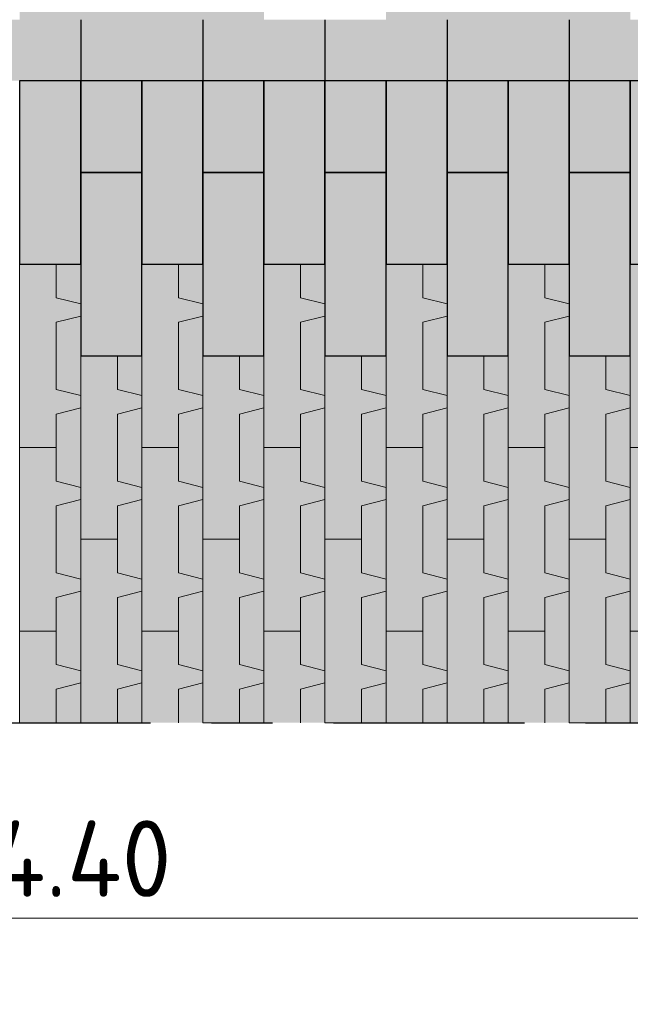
# Model space of a CAD drawing. Header units: metres. Extents: x 104013 to 108981, y 427946 to 428479.
# Tile 81 of 256: x 108735.13 to 108736.13, y 428260.946 to 428262.556. Entities that reach past the tile are written whole.
import ezdxf

# ---------------------------------------------------------------- set-up
doc = ezdxf.new("R2010")
doc.units = ezdxf.units.M
doc.linetypes.add('CENTER', pattern=[2, 1.25, -0.25, 0.25, -0.25])
doc.linetypes.add('XX-AFBREEK', pattern=[7, 4, -1, 1, -1])
doc.layers.get('DefPoints').update_dxf_attribs({"color": 211, "lineweight": 18})
doc.layers.add('N-WE-GR-GRAS_GAZON-V', color=7, linetype='Continuous', lineweight=18, true_color=0xdbffb8)
for name, color, linetype, lineweight in [('N-WE-VH-KANTVERHARDING-M', 7, 'Continuous', 18), ('N-WE-VH-VERHARDING-GD', 7, 'Continuous', 25), ('N-WE-VH-VERHARDING_GRASBETONSTEEN-AD-50', 72, 'Continuous', 18), ('X-XX-AL-AFBREEKLIJN-GD', 7, 'XX-AFBREEK', 25)]:
    doc.layers.add(name, color=color, linetype=linetype, lineweight=lineweight)
doc.layers.add('N-WE-VH-VERHARDING-AP_VOETPAD', color=7, linetype='Continuous', true_color=0xdbdbdb)
doc.styles.add('NLCS-ISO-M50-T25', font='NLCS-ISO.ttf', dxfattribs={"height": 0.125})
doc.dimstyles.new('NLCS-M50-T25-PIJL_l2_h1', dxfattribs={"dimscale": 0.05, "dimtxt": 2.5, "dimasz": 2.5, "dimexe": 2, "dimexo": 2, "dimgap": 0.7, "dimtad": 1, "dimzin": 0, "dimdsep": 46, "dimtxsty": 'NLCS-ISO-M50-T25', "dimcen": 2.5, "dimdle": 2, "dimclrd": 256, "dimclre": 256, "dimclrt": 256, "dimadec": 1, "dimazin": 0, "dimtfac": 1, "dimtofl": 0, "dimtmove": 1, "dimatfit": 0, "dimfxl": 2, "dimfxlon": 1, "dimtfillclr": 256, "dimtolj": 1, "dimtzin": 0, "dimlwd": 18, "dimlwe": 18, "dimarcsym": 0})

# ---------------------------------------------------------------- blocks, each defined once
blk = doc.blocks.new('*D925')
at = {"layer": 'DefPoints', "color": 0, "transparency": 16777216}
for p in [(108732.7307, 428261.6011), (108737.4301, 428261.6049), (108732.7307, 428260.499)]:
    blk.add_point(p, dxfattribs=at)
at = {"layer": 'N-WE-VH-KANTVERHARDING-M', "lineweight": 18, "transparency": 16777216}
for p, q in [((108732.7307, 428260.599), (108732.7307, 428260.399)), ((108737.4301, 428260.599), (108737.4301, 428260.399)), ((108737.3051, 428260.499), (108732.8557, 428260.499))]:
    blk.add_line(p, q, dxfattribs=at)
at = {"layer": 'N-WE-VH-KANTVERHARDING-M', "transparency": 16777216}
for points in [[(108732.8557, 428260.5198), (108732.8557, 428260.4781), (108732.7307, 428260.499)], [(108737.3051, 428260.5198), (108737.3051, 428260.4781), (108737.4301, 428260.499)]]:
    blk.add_solid(points, dxfattribs=at)
at = {"layer": 'N-WE-VH-KANTVERHARDING-M', "transparency": 16777216, "insert": (108735.0804, 428260.5965), "char_height": 0.125, "attachment_point": 5, "style": 'NLCS-ISO-M50-T25'}
blk.add_mtext('\\A1;4.70', dxfattribs=at)
blk = doc.blocks.new('*D926')
at = {"layer": 'DefPoints', "color": 0, "transparency": 16777216}
for p in [(108738.1794, 428261.6791), (108732.7307, 428261.1192), (108738.1794, 428259.9171)]:
    blk.add_point(p, dxfattribs=at)
at = {"layer": 'N-WE-VH-KANTVERHARDING-M', "lineweight": 18, "transparency": 16777216}
for p, q in [((108732.7307, 428260.0171), (108732.7307, 428259.8171)), ((108738.1794, 428260.0171), (108738.1794, 428259.8171)), ((108732.8557, 428259.9171), (108738.0544, 428259.9171))]:
    blk.add_line(p, q, dxfattribs=at)
at = {"layer": 'N-WE-VH-KANTVERHARDING-M', "transparency": 16777216}
for points in [[(108732.8557, 428259.938), (108732.8557, 428259.8963), (108732.7307, 428259.9171)], [(108738.0544, 428259.938), (108738.0544, 428259.8963), (108738.1794, 428259.9171)]]:
    blk.add_solid(points, dxfattribs=at)
at = {"layer": 'N-WE-VH-KANTVERHARDING-M', "transparency": 16777216, "insert": (108735.455, 428260.0146), "char_height": 0.125, "attachment_point": 5, "style": 'NLCS-ISO-M50-T25'}
blk.add_mtext('\\A1;5.45', dxfattribs=at)
blk = doc.blocks.new('*D928')
at = {"layer": 'DefPoints', "color": 0, "transparency": 16777216}
for p in [(108737.4301, 428261.7349), (108733.0307, 428261.6211), (108737.4301, 428261.0864)]:
    blk.add_point(p, dxfattribs=at)
at = {"layer": 'N-WE-VH-KANTVERHARDING-M', "lineweight": 18, "transparency": 16777216}
for p, q in [((108733.0307, 428261.1864), (108733.0307, 428260.9864)), ((108737.4301, 428261.1864), (108737.4301, 428260.9864)), ((108733.1557, 428261.0864), (108737.3051, 428261.0864))]:
    blk.add_line(p, q, dxfattribs=at)
at = {"layer": 'N-WE-VH-KANTVERHARDING-M', "transparency": 16777216}
for points in [[(108733.1557, 428261.1072), (108733.1557, 428261.0656), (108733.0307, 428261.0864)], [(108737.3051, 428261.1072), (108737.3051, 428261.0656), (108737.4301, 428261.0864)]]:
    blk.add_solid(points, dxfattribs=at)
at = {"layer": 'N-WE-VH-KANTVERHARDING-M', "transparency": 16777216, "insert": (108735.2304, 428261.1839), "char_height": 0.125, "attachment_point": 5, "style": 'NLCS-ISO-M50-T25'}
blk.add_mtext('\\A1;4.40', dxfattribs=at)
blk = doc.blocks.new('*D917')
at = {"layer": 'DefPoints', "color": 0, "transparency": 16777216}
for p in [(108726.7313, 428261.5215), (108738.1801, 428261.5215), (108726.7313, 428259.4251)]:
    blk.add_point(p, dxfattribs=at)
at = {"layer": 'N-WE-VH-KANTVERHARDING-M', "lineweight": 18, "transparency": 16777216}
for p, q in [((108726.7313, 428259.5251), (108726.7313, 428259.3251)), ((108738.1801, 428259.5251), (108738.1801, 428259.3251)), ((108738.0551, 428259.4251), (108726.8563, 428259.4251))]:
    blk.add_line(p, q, dxfattribs=at)
at = {"layer": 'N-WE-VH-KANTVERHARDING-M', "transparency": 16777216}
for points in [[(108726.8563, 428259.4459), (108726.8563, 428259.4043), (108726.7313, 428259.4251)], [(108738.0551, 428259.4459), (108738.0551, 428259.4043), (108738.1801, 428259.4251)]]:
    blk.add_solid(points, dxfattribs=at)
at = {"layer": 'N-WE-VH-KANTVERHARDING-M', "transparency": 16777216, "insert": (108732.4557, 428259.5226), "char_height": 0.125, "attachment_point": 5, "style": 'NLCS-ISO-M50-T25'}
blk.add_mtext('\\A1;11.45', dxfattribs=at)

msp = doc.modelspace()

# ---------------------------------------------------------------- hatches: boundary and pattern name
at = {"layer": 'N-WE-GR-GRAS_GAZON-V'}
h = msp.add_hatch(color=256, dxfattribs=at)
h.dxf.hatch_style = 1
h.paths.add_polyline_path([(108735.2297, 428262.1562), (108735.1897, 428262.1562), (108735.1897, 428262.1012), (108735.2297, 428262.0912)])
h.paths.add_polyline_path([(108735.2297, 428262.0062), (108735.2297, 428262.0712), (108735.1897, 428262.0612), (108735.1897, 428261.9512), (108735.2297, 428261.9412)])
h.paths.add_polyline_path([(108735.2297, 428261.9212), (108735.1897, 428261.9112), (108735.1897, 428261.8562), (108735.1897, 428261.8012), (108735.2297, 428261.7912)])
h.paths.add_polyline_path([(108735.2297, 428261.7062), (108735.2297, 428261.7712), (108735.1897, 428261.7612), (108735.1897, 428261.6512), (108735.2297, 428261.6412)])
h.paths.add_polyline_path([(108735.2297, 428261.6212), (108735.1897, 428261.6112), (108735.1897, 428261.5562), (108735.1897, 428261.5012), (108735.2297, 428261.4912)])
h.paths.add_polyline_path([(108735.2297, 428261.4712), (108735.1897, 428261.4612), (108735.1897, 428261.4062), (108735.2297, 428261.4062)])
h.paths.add_polyline_path([(108735.3297, 428261.4712), (108735.2897, 428261.4612), (108735.2897, 428261.4062), (108735.3297, 428261.4062)])
h.paths.add_polyline_path([(108735.3297, 428261.5562), (108735.3297, 428261.6212), (108735.2897, 428261.6112), (108735.2897, 428261.5012), (108735.3297, 428261.4912)])
h.paths.add_polyline_path([(108735.3297, 428261.7712), (108735.2897, 428261.7612), (108735.2897, 428261.7062), (108735.2897, 428261.6512), (108735.3297, 428261.6412)])
h.paths.add_polyline_path([(108735.3297, 428261.8562), (108735.3297, 428261.9212), (108735.2897, 428261.9112), (108735.2897, 428261.8012), (108735.3297, 428261.7912)])
h.paths.add_polyline_path([(108735.3297, 428262.0062), (108735.2897, 428262.0062), (108735.2897, 428261.9512), (108735.3297, 428261.9412)])
h = msp.add_hatch(color=256, dxfattribs=at)
h.dxf.hatch_style = 1
h.paths.add_polyline_path([(108735.4297, 428262.1562), (108735.3897, 428262.1562), (108735.3897, 428262.1012), (108735.4297, 428262.0912)])
h.paths.add_polyline_path([(108735.4297, 428262.0062), (108735.4297, 428262.0712), (108735.3897, 428262.0612), (108735.3897, 428261.9512), (108735.4297, 428261.9412)])
h.paths.add_polyline_path([(108735.4297, 428261.9212), (108735.3897, 428261.9112), (108735.3897, 428261.8562), (108735.3897, 428261.8012), (108735.4297, 428261.7912)])
h.paths.add_polyline_path([(108735.4297, 428261.7062), (108735.4297, 428261.7712), (108735.3897, 428261.7612), (108735.3897, 428261.6512), (108735.4297, 428261.6412)])
h.paths.add_polyline_path([(108735.4297, 428261.6212), (108735.3897, 428261.6112), (108735.3897, 428261.5562), (108735.3897, 428261.5012), (108735.4297, 428261.4912)])
h.paths.add_polyline_path([(108735.4297, 428261.4712), (108735.3897, 428261.4612), (108735.3897, 428261.4062), (108735.4297, 428261.4062)])
h.paths.add_polyline_path([(108735.5297, 428261.4712), (108735.4897, 428261.4612), (108735.4897, 428261.4062), (108735.5297, 428261.4062)])
h.paths.add_polyline_path([(108735.5297, 428261.5562), (108735.5297, 428261.6212), (108735.4897, 428261.6112), (108735.4897, 428261.5012), (108735.5297, 428261.4912)])
h.paths.add_polyline_path([(108735.5297, 428261.7712), (108735.4897, 428261.7612), (108735.4897, 428261.7062), (108735.4897, 428261.6512), (108735.5297, 428261.6412)])
h.paths.add_polyline_path([(108735.5297, 428261.8562), (108735.5297, 428261.9212), (108735.4897, 428261.9112), (108735.4897, 428261.8012), (108735.5297, 428261.7912)])
h.paths.add_polyline_path([(108735.5297, 428262.0062), (108735.4897, 428262.0062), (108735.4897, 428261.9512), (108735.5297, 428261.9412)])
h = msp.add_hatch(color=256, dxfattribs=at)
h.dxf.hatch_style = 1
h.paths.add_polyline_path([(108735.6297, 428262.1562), (108735.5897, 428262.1562), (108735.5897, 428262.1012), (108735.6297, 428262.0912)])
h.paths.add_polyline_path([(108735.6297, 428262.0062), (108735.6297, 428262.0712), (108735.5897, 428262.0612), (108735.5897, 428261.9512), (108735.6297, 428261.9412)])
h.paths.add_polyline_path([(108735.6297, 428261.9212), (108735.5897, 428261.9112), (108735.5897, 428261.8562), (108735.5897, 428261.8012), (108735.6297, 428261.7912)])
h.paths.add_polyline_path([(108735.6297, 428261.7062), (108735.6297, 428261.7712), (108735.5897, 428261.7612), (108735.5897, 428261.6512), (108735.6297, 428261.6412)])
h.paths.add_polyline_path([(108735.6297, 428261.6212), (108735.5897, 428261.6112), (108735.5897, 428261.5562), (108735.5897, 428261.5012), (108735.6297, 428261.4912)])
h.paths.add_polyline_path([(108735.6297, 428261.4712), (108735.5897, 428261.4612), (108735.5897, 428261.4062), (108735.6297, 428261.4062)])
h.paths.add_polyline_path([(108735.7297, 428261.4712), (108735.6897, 428261.4612), (108735.6897, 428261.4062), (108735.7297, 428261.4062)])
h.paths.add_polyline_path([(108735.7297, 428261.5562), (108735.7297, 428261.6212), (108735.6897, 428261.6112), (108735.6897, 428261.5012), (108735.7297, 428261.4912)])
h.paths.add_polyline_path([(108735.7297, 428261.7712), (108735.6897, 428261.7612), (108735.6897, 428261.7062), (108735.6897, 428261.6512), (108735.7297, 428261.6412)])
h.paths.add_polyline_path([(108735.7297, 428261.8562), (108735.7297, 428261.9212), (108735.6897, 428261.9112), (108735.6897, 428261.8012), (108735.7297, 428261.7912)])
h.paths.add_polyline_path([(108735.7297, 428262.0062), (108735.6897, 428262.0062), (108735.6897, 428261.9512), (108735.7297, 428261.9412)])
h = msp.add_hatch(color=256, dxfattribs=at)
h.dxf.hatch_style = 1
h.paths.add_polyline_path([(108735.8297, 428262.1562), (108735.7897, 428262.1562), (108735.7897, 428262.1012), (108735.8297, 428262.0912)])
h.paths.add_polyline_path([(108735.8297, 428262.0062), (108735.8297, 428262.0712), (108735.7897, 428262.0612), (108735.7897, 428261.9512), (108735.8297, 428261.9412)])
h.paths.add_polyline_path([(108735.8297, 428261.9212), (108735.7897, 428261.9112), (108735.7897, 428261.8562), (108735.7897, 428261.8012), (108735.8297, 428261.7912)])
h.paths.add_polyline_path([(108735.8297, 428261.7062), (108735.8297, 428261.7712), (108735.7897, 428261.7612), (108735.7897, 428261.6512), (108735.8297, 428261.6412)])
h.paths.add_polyline_path([(108735.8297, 428261.6212), (108735.7897, 428261.6112), (108735.7897, 428261.5562), (108735.7897, 428261.5012), (108735.8297, 428261.4912)])
h.paths.add_polyline_path([(108735.8297, 428261.4712), (108735.7897, 428261.4612), (108735.7897, 428261.4062), (108735.8297, 428261.4062)])
h.paths.add_polyline_path([(108735.9297, 428261.4712), (108735.8897, 428261.4612), (108735.8897, 428261.4062), (108735.9297, 428261.4062)])
h.paths.add_polyline_path([(108735.9297, 428261.5562), (108735.9297, 428261.6212), (108735.8897, 428261.6112), (108735.8897, 428261.5012), (108735.9297, 428261.4912)])
h.paths.add_polyline_path([(108735.9297, 428261.7712), (108735.8897, 428261.7612), (108735.8897, 428261.7062), (108735.8897, 428261.6512), (108735.9297, 428261.6412)])
h.paths.add_polyline_path([(108735.9297, 428261.8562), (108735.9297, 428261.9212), (108735.8897, 428261.9112), (108735.8897, 428261.8012), (108735.9297, 428261.7912)])
h.paths.add_polyline_path([(108735.9297, 428262.0062), (108735.8897, 428262.0062), (108735.8897, 428261.9512), (108735.9297, 428261.9412)])
h = msp.add_hatch(color=256, dxfattribs=at)
h.dxf.hatch_style = 1
h.paths.add_polyline_path([(108736.0297, 428262.1562), (108735.9897, 428262.1562), (108735.9897, 428262.1012), (108736.0297, 428262.0912)])
h.paths.add_polyline_path([(108736.0297, 428262.0062), (108736.0297, 428262.0712), (108735.9897, 428262.0612), (108735.9897, 428261.9512), (108736.0297, 428261.9412)])
h.paths.add_polyline_path([(108736.0297, 428261.9212), (108735.9897, 428261.9112), (108735.9897, 428261.8562), (108735.9897, 428261.8012), (108736.0297, 428261.7912)])
h.paths.add_polyline_path([(108736.0297, 428261.7062), (108736.0297, 428261.7712), (108735.9897, 428261.7612), (108735.9897, 428261.6512), (108736.0297, 428261.6412)])
h.paths.add_polyline_path([(108736.0297, 428261.6212), (108735.9897, 428261.6112), (108735.9897, 428261.5562), (108735.9897, 428261.5012), (108736.0297, 428261.4912)])
h.paths.add_polyline_path([(108736.0297, 428261.4712), (108735.9897, 428261.4612), (108735.9897, 428261.4062), (108736.0297, 428261.4062)])
h.paths.add_polyline_path([(108736.1297, 428261.4712), (108736.0897, 428261.4612), (108736.0897, 428261.4062), (108736.1297, 428261.4062)])
h.paths.add_polyline_path([(108736.1297, 428261.5562), (108736.1297, 428261.6212), (108736.0897, 428261.6112), (108736.0897, 428261.5012), (108736.1297, 428261.4912)])
h.paths.add_polyline_path([(108736.1297, 428261.7712), (108736.0897, 428261.7612), (108736.0897, 428261.7062), (108736.0897, 428261.6512), (108736.1297, 428261.6412)])
h.paths.add_polyline_path([(108736.1297, 428261.8562), (108736.1297, 428261.9212), (108736.0897, 428261.9112), (108736.0897, 428261.8012), (108736.1297, 428261.7912)])
h.paths.add_polyline_path([(108736.1297, 428262.0062), (108736.0897, 428262.0062), (108736.0897, 428261.9512), (108736.1297, 428261.9412)])
at = {"layer": 'N-WE-VH-VERHARDING-AP_VOETPAD'}
h = msp.add_hatch(color=256, dxfattribs=at)
h.paths.add_polyline_path([(108735.2297, 428262.8562), (108735.1297, 428262.8562), (108735.1297, 428262.5562), (108735.2297, 428262.5562)])
h.paths.add_polyline_path([(108735.3297, 428263.0062), (108735.2297, 428263.0062), (108735.2297, 428262.7062), (108735.3297, 428262.7062)])
h.paths.add_polyline_path([(108735.3297, 428262.7062), (108735.2297, 428262.7062), (108735.2297, 428262.5562), (108735.3297, 428262.5562)])
h = msp.add_hatch(color=256, dxfattribs=at)
h.paths.add_polyline_path([(108735.4297, 428262.8562), (108735.3297, 428262.8562), (108735.3297, 428262.5562), (108735.4297, 428262.5562)])
h.paths.add_polyline_path([(108735.5297, 428263.0062), (108735.4297, 428263.0062), (108735.4297, 428262.7062), (108735.5297, 428262.7062)])
h.paths.add_polyline_path([(108735.5297, 428262.7062), (108735.4297, 428262.7062), (108735.4297, 428262.5562), (108735.5297, 428262.5562)])
h = msp.add_hatch(color=256, dxfattribs=at)
h.paths.add_polyline_path([(108735.8297, 428262.8562), (108735.7297, 428262.8562), (108735.7297, 428262.5562), (108735.8297, 428262.5562)])
h.paths.add_polyline_path([(108735.9297, 428263.0062), (108735.8297, 428263.0062), (108735.8297, 428262.7062), (108735.9297, 428262.7062)])
h.paths.add_polyline_path([(108735.9297, 428262.7062), (108735.8297, 428262.7062), (108735.8297, 428262.5562), (108735.9297, 428262.5562)])
h = msp.add_hatch(color=256, dxfattribs=at)
h.paths.add_polyline_path([(108736.0297, 428262.8562), (108735.9297, 428262.8562), (108735.9297, 428262.5562), (108736.0297, 428262.5562)])
h.paths.add_polyline_path([(108736.1297, 428263.0062), (108736.0297, 428263.0062), (108736.0297, 428262.7062), (108736.1297, 428262.7062)])
h.paths.add_polyline_path([(108736.1297, 428262.7062), (108736.0297, 428262.7062), (108736.0297, 428262.5562), (108736.1297, 428262.5562)])
at = {"layer": 'N-WE-VH-VERHARDING-AP_VOETPAD', "true_color": 0xffffff}
h = msp.add_hatch(color=7, dxfattribs=at)
h.dxf.hatch_style = 1
h.paths.add_polyline_path([(108735.2297, 428262.5562), (108735.0297, 428262.5562), (108735.0297, 428262.4562), (108735.2297, 428262.4562)])
at = {"layer": 'N-WE-VH-VERHARDING-AP_VOETPAD'}
h = msp.add_hatch(color=256, dxfattribs=at)
h.dxf.hatch_style = 1
h.paths.add_polyline_path([(108735.4297, 428262.5562), (108735.2297, 428262.5562), (108735.2297, 428262.4562), (108735.4297, 428262.4562)])
at = {"layer": 'N-WE-VH-VERHARDING-AP_VOETPAD', "true_color": 0xffffff}
h = msp.add_hatch(color=7, dxfattribs=at)
h.dxf.hatch_style = 1
h.paths.add_polyline_path([(108735.6297, 428262.5562), (108735.4297, 428262.5562), (108735.4297, 428262.4562), (108735.6297, 428262.4562)])
at = {"layer": 'N-WE-VH-VERHARDING-AP_VOETPAD'}
h = msp.add_hatch(color=256, dxfattribs=at)
h.dxf.hatch_style = 1
h.paths.add_polyline_path([(108735.8297, 428262.5562), (108735.6297, 428262.5562), (108735.6297, 428262.4562), (108735.8297, 428262.4562)])
at = {"layer": 'N-WE-VH-VERHARDING-AP_VOETPAD', "true_color": 0xffffff}
h = msp.add_hatch(color=7, dxfattribs=at)
h.dxf.hatch_style = 1
h.paths.add_polyline_path([(108736.0297, 428262.5562), (108735.8297, 428262.5562), (108735.8297, 428262.4562), (108736.0297, 428262.4562)])
at = {"layer": 'N-WE-VH-VERHARDING-AP_VOETPAD'}
h = msp.add_hatch(color=256, dxfattribs=at)
h.dxf.hatch_style = 1
h.paths.add_polyline_path([(108736.2297, 428262.5562), (108736.0297, 428262.5562), (108736.0297, 428262.4562), (108736.2297, 428262.4562)])
h = msp.add_hatch(color=256, dxfattribs=at)
h.paths.add_polyline_path([(108735.2297, 428262.4562), (108735.1297, 428262.4562), (108735.1297, 428262.1562), (108735.2297, 428262.1562)])
h.paths.add_polyline_path([(108735.3297, 428262.4562), (108735.2297, 428262.4562), (108735.2297, 428262.3062), (108735.3297, 428262.3062)])
h.paths.add_polyline_path([(108735.3297, 428262.3062), (108735.2297, 428262.3062), (108735.2297, 428262.1562), (108735.2297, 428262.0062), (108735.3297, 428262.0062)])
h.paths.add_polyline_path([(108735.1897, 428262.0612), (108735.2297, 428262.0712), (108735.2297, 428262.0912), (108735.1897, 428262.1012), (108735.1897, 428262.1562), (108735.1297, 428262.1562), (108735.1297, 428261.8562), (108735.1897, 428261.8562), (108735.1897, 428261.9112), (108735.2297, 428261.9212), (108735.2297, 428261.9412), (108735.1897, 428261.9512)])
h.paths.add_polyline_path([(108735.2897, 428261.9112), (108735.3297, 428261.9212), (108735.3297, 428261.9412), (108735.2897, 428261.9512), (108735.2897, 428262.0062), (108735.2297, 428262.0062), (108735.2297, 428261.7062), (108735.2897, 428261.7062), (108735.2897, 428261.7612), (108735.3297, 428261.7712), (108735.3297, 428261.7912), (108735.2897, 428261.8012)])
h.paths.add_polyline_path([(108735.1897, 428261.7612), (108735.2297, 428261.7712), (108735.2297, 428261.7912), (108735.1897, 428261.8012), (108735.1897, 428261.8562), (108735.1297, 428261.8562), (108735.1297, 428261.5562), (108735.1897, 428261.5562), (108735.1897, 428261.6112), (108735.2297, 428261.6212), (108735.2297, 428261.6412), (108735.1897, 428261.6512)])
h.paths.add_polyline_path([(108735.2897, 428261.6112), (108735.3297, 428261.6212), (108735.3297, 428261.6412), (108735.2897, 428261.6512), (108735.2897, 428261.7062), (108735.2297, 428261.7062), (108735.2297, 428261.4062), (108735.2897, 428261.4062), (108735.2897, 428261.4612), (108735.3297, 428261.4712), (108735.3297, 428261.4912), (108735.2897, 428261.5012)])
h.paths.add_polyline_path([(108735.1897, 428261.4612), (108735.2297, 428261.4712), (108735.2297, 428261.4912), (108735.1897, 428261.5012), (108735.1897, 428261.5562), (108735.1297, 428261.5562), (108735.1297, 428261.4062), (108735.1897, 428261.4062)])
h = msp.add_hatch(color=256, dxfattribs=at)
h.paths.add_polyline_path([(108735.4297, 428262.4562), (108735.3297, 428262.4562), (108735.3297, 428262.1562), (108735.4297, 428262.1562)])
h.paths.add_polyline_path([(108735.5297, 428262.4562), (108735.4297, 428262.4562), (108735.4297, 428262.3062), (108735.5297, 428262.3062)])
h.paths.add_polyline_path([(108735.5297, 428262.3062), (108735.4297, 428262.3062), (108735.4297, 428262.1562), (108735.4297, 428262.0062), (108735.5297, 428262.0062)])
h.paths.add_polyline_path([(108735.3897, 428262.0612), (108735.4297, 428262.0712), (108735.4297, 428262.0912), (108735.3897, 428262.1012), (108735.3897, 428262.1562), (108735.3297, 428262.1562), (108735.3297, 428261.8562), (108735.3897, 428261.8562), (108735.3897, 428261.9112), (108735.4297, 428261.9212), (108735.4297, 428261.9412), (108735.3897, 428261.9512)])
h.paths.add_polyline_path([(108735.4897, 428261.9112), (108735.5297, 428261.9212), (108735.5297, 428261.9412), (108735.4897, 428261.9512), (108735.4897, 428262.0062), (108735.4297, 428262.0062), (108735.4297, 428261.7062), (108735.4897, 428261.7062), (108735.4897, 428261.7612), (108735.5297, 428261.7712), (108735.5297, 428261.7912), (108735.4897, 428261.8012)])
h.paths.add_polyline_path([(108735.3897, 428261.7612), (108735.4297, 428261.7712), (108735.4297, 428261.7912), (108735.3897, 428261.8012), (108735.3897, 428261.8562), (108735.3297, 428261.8562), (108735.3297, 428261.5562), (108735.3897, 428261.5562), (108735.3897, 428261.6112), (108735.4297, 428261.6212), (108735.4297, 428261.6412), (108735.3897, 428261.6512)])
h.paths.add_polyline_path([(108735.4897, 428261.6112), (108735.5297, 428261.6212), (108735.5297, 428261.6412), (108735.4897, 428261.6512), (108735.4897, 428261.7062), (108735.4297, 428261.7062), (108735.4297, 428261.4062), (108735.4897, 428261.4062), (108735.4897, 428261.4612), (108735.5297, 428261.4712), (108735.5297, 428261.4912), (108735.4897, 428261.5012)])
h.paths.add_polyline_path([(108735.3897, 428261.4612), (108735.4297, 428261.4712), (108735.4297, 428261.4912), (108735.3897, 428261.5012), (108735.3897, 428261.5562), (108735.3297, 428261.5562), (108735.3297, 428261.4062), (108735.3897, 428261.4062)])
h = msp.add_hatch(color=256, dxfattribs=at)
h.paths.add_polyline_path([(108735.6297, 428262.4562), (108735.5297, 428262.4562), (108735.5297, 428262.1562), (108735.6297, 428262.1562)])
h.paths.add_polyline_path([(108735.7297, 428262.4562), (108735.6297, 428262.4562), (108735.6297, 428262.3062), (108735.7297, 428262.3062)])
h.paths.add_polyline_path([(108735.7297, 428262.3062), (108735.6297, 428262.3062), (108735.6297, 428262.1562), (108735.6297, 428262.0062), (108735.7297, 428262.0062)])
h.paths.add_polyline_path([(108735.5897, 428262.0612), (108735.6297, 428262.0712), (108735.6297, 428262.0912), (108735.5897, 428262.1012), (108735.5897, 428262.1562), (108735.5297, 428262.1562), (108735.5297, 428261.8562), (108735.5897, 428261.8562), (108735.5897, 428261.9112), (108735.6297, 428261.9212), (108735.6297, 428261.9412), (108735.5897, 428261.9512)])
h.paths.add_polyline_path([(108735.6897, 428261.9112), (108735.7297, 428261.9212), (108735.7297, 428261.9412), (108735.6897, 428261.9512), (108735.6897, 428262.0062), (108735.6297, 428262.0062), (108735.6297, 428261.7062), (108735.6897, 428261.7062), (108735.6897, 428261.7612), (108735.7297, 428261.7712), (108735.7297, 428261.7912), (108735.6897, 428261.8012)])
h.paths.add_polyline_path([(108735.5897, 428261.7612), (108735.6297, 428261.7712), (108735.6297, 428261.7912), (108735.5897, 428261.8012), (108735.5897, 428261.8562), (108735.5297, 428261.8562), (108735.5297, 428261.5562), (108735.5897, 428261.5562), (108735.5897, 428261.6112), (108735.6297, 428261.6212), (108735.6297, 428261.6412), (108735.5897, 428261.6512)])
h.paths.add_polyline_path([(108735.6897, 428261.6112), (108735.7297, 428261.6212), (108735.7297, 428261.6412), (108735.6897, 428261.6512), (108735.6897, 428261.7062), (108735.6297, 428261.7062), (108735.6297, 428261.4062), (108735.6897, 428261.4062), (108735.6897, 428261.4612), (108735.7297, 428261.4712), (108735.7297, 428261.4912), (108735.6897, 428261.5012)])
h.paths.add_polyline_path([(108735.5897, 428261.4612), (108735.6297, 428261.4712), (108735.6297, 428261.4912), (108735.5897, 428261.5012), (108735.5897, 428261.5562), (108735.5297, 428261.5562), (108735.5297, 428261.4062), (108735.5897, 428261.4062)])
h = msp.add_hatch(color=256, dxfattribs=at)
h.paths.add_polyline_path([(108735.8297, 428262.4562), (108735.7297, 428262.4562), (108735.7297, 428262.1562), (108735.8297, 428262.1562)])
h.paths.add_polyline_path([(108735.9297, 428262.4562), (108735.8297, 428262.4562), (108735.8297, 428262.3062), (108735.9297, 428262.3062)])
h.paths.add_polyline_path([(108735.9297, 428262.3062), (108735.8297, 428262.3062), (108735.8297, 428262.1562), (108735.8297, 428262.0062), (108735.9297, 428262.0062)])
h.paths.add_polyline_path([(108735.7897, 428262.0612), (108735.8297, 428262.0712), (108735.8297, 428262.0912), (108735.7897, 428262.1012), (108735.7897, 428262.1562), (108735.7297, 428262.1562), (108735.7297, 428261.8562), (108735.7897, 428261.8562), (108735.7897, 428261.9112), (108735.8297, 428261.9212), (108735.8297, 428261.9412), (108735.7897, 428261.9512)])
h.paths.add_polyline_path([(108735.8897, 428261.9112), (108735.9297, 428261.9212), (108735.9297, 428261.9412), (108735.8897, 428261.9512), (108735.8897, 428262.0062), (108735.8297, 428262.0062), (108735.8297, 428261.7062), (108735.8897, 428261.7062), (108735.8897, 428261.7612), (108735.9297, 428261.7712), (108735.9297, 428261.7912), (108735.8897, 428261.8012)])
h.paths.add_polyline_path([(108735.7897, 428261.7612), (108735.8297, 428261.7712), (108735.8297, 428261.7912), (108735.7897, 428261.8012), (108735.7897, 428261.8562), (108735.7297, 428261.8562), (108735.7297, 428261.5562), (108735.7897, 428261.5562), (108735.7897, 428261.6112), (108735.8297, 428261.6212), (108735.8297, 428261.6412), (108735.7897, 428261.6512)])
h.paths.add_polyline_path([(108735.8897, 428261.6112), (108735.9297, 428261.6212), (108735.9297, 428261.6412), (108735.8897, 428261.6512), (108735.8897, 428261.7062), (108735.8297, 428261.7062), (108735.8297, 428261.4062), (108735.8897, 428261.4062), (108735.8897, 428261.4612), (108735.9297, 428261.4712), (108735.9297, 428261.4912), (108735.8897, 428261.5012)])
h.paths.add_polyline_path([(108735.7897, 428261.4612), (108735.8297, 428261.4712), (108735.8297, 428261.4912), (108735.7897, 428261.5012), (108735.7897, 428261.5562), (108735.7297, 428261.5562), (108735.7297, 428261.4062), (108735.7897, 428261.4062)])
h = msp.add_hatch(color=256, dxfattribs=at)
h.paths.add_polyline_path([(108736.0297, 428262.4562), (108735.9297, 428262.4562), (108735.9297, 428262.1562), (108736.0297, 428262.1562)])
h.paths.add_polyline_path([(108736.1297, 428262.4562), (108736.0297, 428262.4562), (108736.0297, 428262.3062), (108736.1297, 428262.3062)])
h.paths.add_polyline_path([(108736.1297, 428262.3062), (108736.0297, 428262.3062), (108736.0297, 428262.1562), (108736.0297, 428262.0062), (108736.1297, 428262.0062)])
h.paths.add_polyline_path([(108735.9897, 428262.0612), (108736.0297, 428262.0712), (108736.0297, 428262.0912), (108735.9897, 428262.1012), (108735.9897, 428262.1562), (108735.9297, 428262.1562), (108735.9297, 428261.8562), (108735.9897, 428261.8562), (108735.9897, 428261.9112), (108736.0297, 428261.9212), (108736.0297, 428261.9412), (108735.9897, 428261.9512)])
h.paths.add_polyline_path([(108736.0897, 428261.9112), (108736.1297, 428261.9212), (108736.1297, 428261.9412), (108736.0897, 428261.9512), (108736.0897, 428262.0062), (108736.0297, 428262.0062), (108736.0297, 428261.7062), (108736.0897, 428261.7062), (108736.0897, 428261.7612), (108736.1297, 428261.7712), (108736.1297, 428261.7912), (108736.0897, 428261.8012)])
h.paths.add_polyline_path([(108735.9897, 428261.7612), (108736.0297, 428261.7712), (108736.0297, 428261.7912), (108735.9897, 428261.8012), (108735.9897, 428261.8562), (108735.9297, 428261.8562), (108735.9297, 428261.5562), (108735.9897, 428261.5562), (108735.9897, 428261.6112), (108736.0297, 428261.6212), (108736.0297, 428261.6412), (108735.9897, 428261.6512)])
h.paths.add_polyline_path([(108736.0897, 428261.6112), (108736.1297, 428261.6212), (108736.1297, 428261.6412), (108736.0897, 428261.6512), (108736.0897, 428261.7062), (108736.0297, 428261.7062), (108736.0297, 428261.4062), (108736.0897, 428261.4062), (108736.0897, 428261.4612), (108736.1297, 428261.4712), (108736.1297, 428261.4912), (108736.0897, 428261.5012)])
h.paths.add_polyline_path([(108735.9897, 428261.4612), (108736.0297, 428261.4712), (108736.0297, 428261.4912), (108735.9897, 428261.5012), (108735.9897, 428261.5562), (108735.9297, 428261.5562), (108735.9297, 428261.4062), (108735.9897, 428261.4062)])
h = msp.add_hatch(color=256, dxfattribs=at)
h.paths.add_polyline_path([(108736.2297, 428262.4562), (108736.1297, 428262.4562), (108736.1297, 428262.1562), (108736.2297, 428262.1562)])
h.paths.add_polyline_path([(108736.3297, 428262.4562), (108736.2297, 428262.4562), (108736.2297, 428262.3062), (108736.3297, 428262.3062)])
h.paths.add_polyline_path([(108736.3297, 428262.3062), (108736.2297, 428262.3062), (108736.2297, 428262.1562), (108736.2297, 428262.0062), (108736.3297, 428262.0062)])
h.paths.add_polyline_path([(108736.1897, 428262.0612), (108736.2297, 428262.0712), (108736.2297, 428262.0912), (108736.1897, 428262.1012), (108736.1897, 428262.1562), (108736.1297, 428262.1562), (108736.1297, 428261.8562), (108736.1897, 428261.8562), (108736.1897, 428261.9112), (108736.2297, 428261.9212), (108736.2297, 428261.9412), (108736.1897, 428261.9512)])
h.paths.add_polyline_path([(108736.2897, 428261.9112), (108736.3297, 428261.9212), (108736.3297, 428261.9412), (108736.2897, 428261.9512), (108736.2897, 428262.0062), (108736.2297, 428262.0062), (108736.2297, 428261.7062), (108736.2897, 428261.7062), (108736.2897, 428261.7612), (108736.3297, 428261.7712), (108736.3297, 428261.7912), (108736.2897, 428261.8012)])
h.paths.add_polyline_path([(108736.1897, 428261.7612), (108736.2297, 428261.7712), (108736.2297, 428261.7912), (108736.1897, 428261.8012), (108736.1897, 428261.8562), (108736.1297, 428261.8562), (108736.1297, 428261.5562), (108736.1897, 428261.5562), (108736.1897, 428261.6112), (108736.2297, 428261.6212), (108736.2297, 428261.6412), (108736.1897, 428261.6512)])
h.paths.add_polyline_path([(108736.2897, 428261.6112), (108736.3297, 428261.6212), (108736.3297, 428261.6412), (108736.2897, 428261.6512), (108736.2897, 428261.7062), (108736.2297, 428261.7062), (108736.2297, 428261.4062), (108736.2897, 428261.4062), (108736.2897, 428261.4612), (108736.3297, 428261.4712), (108736.3297, 428261.4912), (108736.2897, 428261.5012)])
h.paths.add_polyline_path([(108736.1897, 428261.4612), (108736.2297, 428261.4712), (108736.2297, 428261.4912), (108736.1897, 428261.5012), (108736.1897, 428261.5562), (108736.1297, 428261.5562), (108736.1297, 428261.4062), (108736.1897, 428261.4062)])

# ---------------------------------------------------------------- linework, layer by layer
at = {"layer": 'N-WE-VH-VERHARDING-GD'}
for points in [[(108735.2297, 428262.5562), (108735.2297, 428262.4562)], [(108735.4297, 428262.5562), (108735.4297, 428262.4562)], [(108735.6297, 428262.5562), (108735.6297, 428262.4562)], [(108735.8297, 428262.5562), (108735.8297, 428262.4562)], [(108736.0297, 428262.5562), (108736.0297, 428262.4562)]]:
    msp.add_lwpolyline(points, dxfattribs=at)
for points in [[(108735.1297, 428262.1562), (108735.2297, 428262.1562), (108735.2297, 428262.4562), (108735.1297, 428262.4562)], [(108735.2297, 428262.3062), (108735.3297, 428262.3062), (108735.3297, 428262.4562), (108735.2297, 428262.4562)], [(108735.3297, 428262.1562), (108735.4297, 428262.1562), (108735.4297, 428262.4562), (108735.3297, 428262.4562)], [(108735.4297, 428262.3062), (108735.5297, 428262.3062), (108735.5297, 428262.4562), (108735.4297, 428262.4562)], [(108735.5297, 428262.1562), (108735.6297, 428262.1562), (108735.6297, 428262.4562), (108735.5297, 428262.4562)], [(108735.6297, 428262.3062), (108735.7297, 428262.3062), (108735.7297, 428262.4562), (108735.6297, 428262.4562)], [(108735.7297, 428262.1562), (108735.8297, 428262.1562), (108735.8297, 428262.4562), (108735.7297, 428262.4562)], [(108735.8297, 428262.3062), (108735.9297, 428262.3062), (108735.9297, 428262.4562), (108735.8297, 428262.4562)], [(108735.9297, 428262.1562), (108736.0297, 428262.1562), (108736.0297, 428262.4562), (108735.9297, 428262.4562)], [(108736.0297, 428262.3062), (108736.1297, 428262.3062), (108736.1297, 428262.4562), (108736.0297, 428262.4562)], [(108736.1297, 428262.1562), (108736.2297, 428262.1562), (108736.2297, 428262.4562), (108736.1297, 428262.4562)], [(108735.2297, 428262.0062), (108735.3297, 428262.0062), (108735.3297, 428262.3062), (108735.2297, 428262.3062)], [(108735.4297, 428262.0062), (108735.5297, 428262.0062), (108735.5297, 428262.3062), (108735.4297, 428262.3062)], [(108735.6297, 428262.0062), (108735.7297, 428262.0062), (108735.7297, 428262.3062), (108735.6297, 428262.3062)], [(108735.8297, 428262.0062), (108735.9297, 428262.0062), (108735.9297, 428262.3062), (108735.8297, 428262.3062)], [(108736.0297, 428262.0062), (108736.1297, 428262.0062), (108736.1297, 428262.3062), (108736.0297, 428262.3062)]]:
    msp.add_lwpolyline(points, close=True, dxfattribs=at)
at = {"layer": 'N-WE-VH-VERHARDING_GRASBETONSTEEN-AD-50'}
for points in [[(108735.1897, 428262.0612), (108735.2297, 428262.0712), (108735.2297, 428262.0912), (108735.2297, 428262.0912), (108735.1897, 428262.1012), (108735.1897, 428262.1562), (108735.1297, 428262.1562), (108735.1297, 428261.8562), (108735.1897, 428261.8562), (108735.1897, 428261.9112), (108735.2297, 428261.9212), (108735.2297, 428261.9212), (108735.2297, 428261.9412), (108735.1897, 428261.9512)], [(108735.3897, 428262.0612), (108735.4297, 428262.0712), (108735.4297, 428262.0912), (108735.4297, 428262.0912), (108735.3897, 428262.1012), (108735.3897, 428262.1562), (108735.3297, 428262.1562), (108735.3297, 428261.8562), (108735.3897, 428261.8562), (108735.3897, 428261.9112), (108735.4297, 428261.9212), (108735.4297, 428261.9212), (108735.4297, 428261.9412), (108735.3897, 428261.9512)], [(108735.5897, 428262.0612), (108735.6297, 428262.0712), (108735.6297, 428262.0912), (108735.6297, 428262.0912), (108735.5897, 428262.1012), (108735.5897, 428262.1562), (108735.5297, 428262.1562), (108735.5297, 428261.8562), (108735.5897, 428261.8562), (108735.5897, 428261.9112), (108735.6297, 428261.9212), (108735.6297, 428261.9212), (108735.6297, 428261.9412), (108735.5897, 428261.9512)], [(108735.7897, 428262.0612), (108735.8297, 428262.0712), (108735.8297, 428262.0912), (108735.8297, 428262.0912), (108735.7897, 428262.1012), (108735.7897, 428262.1562), (108735.7297, 428262.1562), (108735.7297, 428261.8562), (108735.7897, 428261.8562), (108735.7897, 428261.9112), (108735.8297, 428261.9212), (108735.8297, 428261.9212), (108735.8297, 428261.9412), (108735.7897, 428261.9512)], [(108735.9897, 428262.0612), (108736.0297, 428262.0712), (108736.0297, 428262.0912), (108736.0297, 428262.0912), (108735.9897, 428262.1012), (108735.9897, 428262.1562), (108735.9297, 428262.1562), (108735.9297, 428261.8562), (108735.9897, 428261.8562), (108735.9897, 428261.9112), (108736.0297, 428261.9212), (108736.0297, 428261.9212), (108736.0297, 428261.9412), (108735.9897, 428261.9512)], [(108736.1897, 428262.0612), (108736.2297, 428262.0712), (108736.2297, 428262.0912), (108736.2297, 428262.0912), (108736.1897, 428262.1012), (108736.1897, 428262.1562), (108736.1297, 428262.1562), (108736.1297, 428261.8562), (108736.1897, 428261.8562), (108736.1897, 428261.9112), (108736.2297, 428261.9212), (108736.2297, 428261.9212), (108736.2297, 428261.9412), (108736.1897, 428261.9512)], [(108735.2897, 428261.9112), (108735.3297, 428261.9212), (108735.3297, 428261.9412), (108735.3297, 428261.9412), (108735.2897, 428261.9512), (108735.2897, 428262.0062), (108735.2297, 428262.0062), (108735.2297, 428261.7062), (108735.2897, 428261.7062), (108735.2897, 428261.7612), (108735.3297, 428261.7712), (108735.3297, 428261.7712), (108735.3297, 428261.7912), (108735.2897, 428261.8012)], [(108735.4897, 428261.9112), (108735.5297, 428261.9212), (108735.5297, 428261.9412), (108735.5297, 428261.9412), (108735.4897, 428261.9512), (108735.4897, 428262.0062), (108735.4297, 428262.0062), (108735.4297, 428261.7062), (108735.4897, 428261.7062), (108735.4897, 428261.7612), (108735.5297, 428261.7712), (108735.5297, 428261.7712), (108735.5297, 428261.7912), (108735.4897, 428261.8012)], [(108735.6897, 428261.9112), (108735.7297, 428261.9212), (108735.7297, 428261.9412), (108735.7297, 428261.9412), (108735.6897, 428261.9512), (108735.6897, 428262.0062), (108735.6297, 428262.0062), (108735.6297, 428261.7062), (108735.6897, 428261.7062), (108735.6897, 428261.7612), (108735.7297, 428261.7712), (108735.7297, 428261.7712), (108735.7297, 428261.7912), (108735.6897, 428261.8012)], [(108735.8897, 428261.9112), (108735.9297, 428261.9212), (108735.9297, 428261.9412), (108735.9297, 428261.9412), (108735.8897, 428261.9512), (108735.8897, 428262.0062), (108735.8297, 428262.0062), (108735.8297, 428261.7062), (108735.8897, 428261.7062), (108735.8897, 428261.7612), (108735.9297, 428261.7712), (108735.9297, 428261.7712), (108735.9297, 428261.7912), (108735.8897, 428261.8012)], [(108736.0897, 428261.9112), (108736.1297, 428261.9212), (108736.1297, 428261.9412), (108736.1297, 428261.9412), (108736.0897, 428261.9512), (108736.0897, 428262.0062), (108736.0297, 428262.0062), (108736.0297, 428261.7062), (108736.0897, 428261.7062), (108736.0897, 428261.7612), (108736.1297, 428261.7712), (108736.1297, 428261.7712), (108736.1297, 428261.7912), (108736.0897, 428261.8012)], [(108735.1897, 428261.7612), (108735.2297, 428261.7712), (108735.2297, 428261.7912), (108735.2297, 428261.7912), (108735.1897, 428261.8012), (108735.1897, 428261.8562), (108735.1297, 428261.8562), (108735.1297, 428261.5562), (108735.1897, 428261.5562), (108735.1897, 428261.6112), (108735.2297, 428261.6212), (108735.2297, 428261.6212), (108735.2297, 428261.6412), (108735.1897, 428261.6512)], [(108735.3897, 428261.7612), (108735.4297, 428261.7712), (108735.4297, 428261.7912), (108735.4297, 428261.7912), (108735.3897, 428261.8012), (108735.3897, 428261.8562), (108735.3297, 428261.8562), (108735.3297, 428261.5562), (108735.3897, 428261.5562), (108735.3897, 428261.6112), (108735.4297, 428261.6212), (108735.4297, 428261.6212), (108735.4297, 428261.6412), (108735.3897, 428261.6512)], [(108735.5897, 428261.7612), (108735.6297, 428261.7712), (108735.6297, 428261.7912), (108735.6297, 428261.7912), (108735.5897, 428261.8012), (108735.5897, 428261.8562), (108735.5297, 428261.8562), (108735.5297, 428261.5562), (108735.5897, 428261.5562), (108735.5897, 428261.6112), (108735.6297, 428261.6212), (108735.6297, 428261.6212), (108735.6297, 428261.6412), (108735.5897, 428261.6512)], [(108735.7897, 428261.7612), (108735.8297, 428261.7712), (108735.8297, 428261.7912), (108735.8297, 428261.7912), (108735.7897, 428261.8012), (108735.7897, 428261.8562), (108735.7297, 428261.8562), (108735.7297, 428261.5562), (108735.7897, 428261.5562), (108735.7897, 428261.6112), (108735.8297, 428261.6212), (108735.8297, 428261.6212), (108735.8297, 428261.6412), (108735.7897, 428261.6512)], [(108735.9897, 428261.7612), (108736.0297, 428261.7712), (108736.0297, 428261.7912), (108736.0297, 428261.7912), (108735.9897, 428261.8012), (108735.9897, 428261.8562), (108735.9297, 428261.8562), (108735.9297, 428261.5562), (108735.9897, 428261.5562), (108735.9897, 428261.6112), (108736.0297, 428261.6212), (108736.0297, 428261.6212), (108736.0297, 428261.6412), (108735.9897, 428261.6512)], [(108736.1897, 428261.7612), (108736.2297, 428261.7712), (108736.2297, 428261.7912), (108736.2297, 428261.7912), (108736.1897, 428261.8012), (108736.1897, 428261.8562), (108736.1297, 428261.8562), (108736.1297, 428261.5562), (108736.1897, 428261.5562), (108736.1897, 428261.6112), (108736.2297, 428261.6212), (108736.2297, 428261.6212), (108736.2297, 428261.6412), (108736.1897, 428261.6512)], [(108735.2897, 428261.6112), (108735.3297, 428261.6212), (108735.3297, 428261.6412), (108735.3297, 428261.6412), (108735.2897, 428261.6512), (108735.2897, 428261.7062), (108735.2297, 428261.7062), (108735.2297, 428261.4062), (108735.2897, 428261.4062), (108735.2897, 428261.4612), (108735.3297, 428261.4712), (108735.3297, 428261.4712), (108735.3297, 428261.4912), (108735.2897, 428261.5012)], [(108735.4897, 428261.6112), (108735.5297, 428261.6212), (108735.5297, 428261.6412), (108735.5297, 428261.6412), (108735.4897, 428261.6512), (108735.4897, 428261.7062), (108735.4297, 428261.7062), (108735.4297, 428261.4062), (108735.4897, 428261.4062), (108735.4897, 428261.4612), (108735.5297, 428261.4712), (108735.5297, 428261.4712), (108735.5297, 428261.4912), (108735.4897, 428261.5012)], [(108735.6897, 428261.6112), (108735.7297, 428261.6212), (108735.7297, 428261.6412), (108735.7297, 428261.6412), (108735.6897, 428261.6512), (108735.6897, 428261.7062), (108735.6297, 428261.7062), (108735.6297, 428261.4062), (108735.6897, 428261.4062), (108735.6897, 428261.4612), (108735.7297, 428261.4712), (108735.7297, 428261.4712), (108735.7297, 428261.4912), (108735.6897, 428261.5012)], [(108735.8897, 428261.6112), (108735.9297, 428261.6212), (108735.9297, 428261.6412), (108735.9297, 428261.6412), (108735.8897, 428261.6512), (108735.8897, 428261.7062), (108735.8297, 428261.7062), (108735.8297, 428261.4062), (108735.8897, 428261.4062), (108735.8897, 428261.4612), (108735.9297, 428261.4712), (108735.9297, 428261.4712), (108735.9297, 428261.4912), (108735.8897, 428261.5012)], [(108736.0897, 428261.6112), (108736.1297, 428261.6212), (108736.1297, 428261.6412), (108736.1297, 428261.6412), (108736.0897, 428261.6512), (108736.0897, 428261.7062), (108736.0297, 428261.7062), (108736.0297, 428261.4062), (108736.0897, 428261.4062), (108736.0897, 428261.4612), (108736.1297, 428261.4712), (108736.1297, 428261.4712), (108736.1297, 428261.4912), (108736.0897, 428261.5012)]]:
    msp.add_lwpolyline(points, close=True, dxfattribs=at)
for points in [[(108735.1897, 428261.4062), (108735.1897, 428261.4612), (108735.2297, 428261.4712), (108735.2297, 428261.4912), (108735.2297, 428261.4912), (108735.1897, 428261.5012), (108735.1897, 428261.5562), (108735.1297, 428261.5562), (108735.1297, 428261.4062)], [(108735.3897, 428261.4062), (108735.3897, 428261.4612), (108735.4297, 428261.4712), (108735.4297, 428261.4912), (108735.4297, 428261.4912), (108735.3897, 428261.5012), (108735.3897, 428261.5562), (108735.3297, 428261.5562), (108735.3297, 428261.4062)], [(108735.5897, 428261.4062), (108735.5897, 428261.4612), (108735.6297, 428261.4712), (108735.6297, 428261.4912), (108735.6297, 428261.4912), (108735.5897, 428261.5012), (108735.5897, 428261.5562), (108735.5297, 428261.5562), (108735.5297, 428261.4062)], [(108735.7897, 428261.4062), (108735.7897, 428261.4612), (108735.8297, 428261.4712), (108735.8297, 428261.4912), (108735.8297, 428261.4912), (108735.7897, 428261.5012), (108735.7897, 428261.5562), (108735.7297, 428261.5562), (108735.7297, 428261.4062)], [(108735.9897, 428261.4062), (108735.9897, 428261.4612), (108736.0297, 428261.4712), (108736.0297, 428261.4912), (108736.0297, 428261.4912), (108735.9897, 428261.5012), (108735.9897, 428261.5562), (108735.9297, 428261.5562), (108735.9297, 428261.4062)], [(108736.1897, 428261.4062), (108736.1897, 428261.4612), (108736.2297, 428261.4712), (108736.2297, 428261.4912), (108736.2297, 428261.4912), (108736.1897, 428261.5012), (108736.1897, 428261.5562), (108736.1297, 428261.5562), (108736.1297, 428261.4062)]]:
    msp.add_lwpolyline(points, dxfattribs=at)
at = {"layer": 'X-XX-AL-AFBREEKLIJN-GD', "linetype": 'CENTER', "ltscale": 0.25}
msp.add_lwpolyline([(108725.2313, 428261.4062), (108739.6794, 428261.4062)], dxfattribs=at)

# ---------------------------------------------------------------- dimensions: what is measured, and where the dimension line sits
at = {"layer": 'N-WE-VH-KANTVERHARDING-M'}
dim = msp.add_linear_dim(base=(108737.4301, 428261.0864), p1=(108733.0307, 428261.6211), p2=(108737.4301, 428261.7349), angle=180, dimstyle='NLCS-M50-T25-PIJL_l2_h1', dxfattribs=at)
dim.commit()
dim.dimension.update_dxf_attribs({"geometry": '*D928', "text_midpoint": (108735.2304, 428261.1839)})
for base, p1, p2, picture, middle in [((108738.1794, 428259.9171), (108732.7307, 428261.1192), (108738.1794, 428261.6791), '*D926', (108735.455, 428260.0146)), ((108732.7307, 428260.499), (108737.4301, 428261.6049), (108732.7307, 428261.6011), '*D925', (108735.0804, 428260.5965))]:
    dim = msp.add_linear_dim(base=base, p1=p1, p2=p2, dimstyle='NLCS-M50-T25-PIJL_l2_h1', dxfattribs=at)
    dim.commit()
    dim.dimension.update_dxf_attribs({"geometry": picture, "text_midpoint": middle})
dim = msp.add_aligned_dim(p1=(108738.1801, 428261.5215), p2=(108726.7313, 428261.5215), distance=2.0964, dimstyle='NLCS-M50-T25-PIJL_l2_h1', dxfattribs=at)
dim.commit()
dim.dimension.update_dxf_attribs({"geometry": '*D917', "text_midpoint": (108732.4557, 428259.5226)})

doc.saveas('drawing.dxf')
